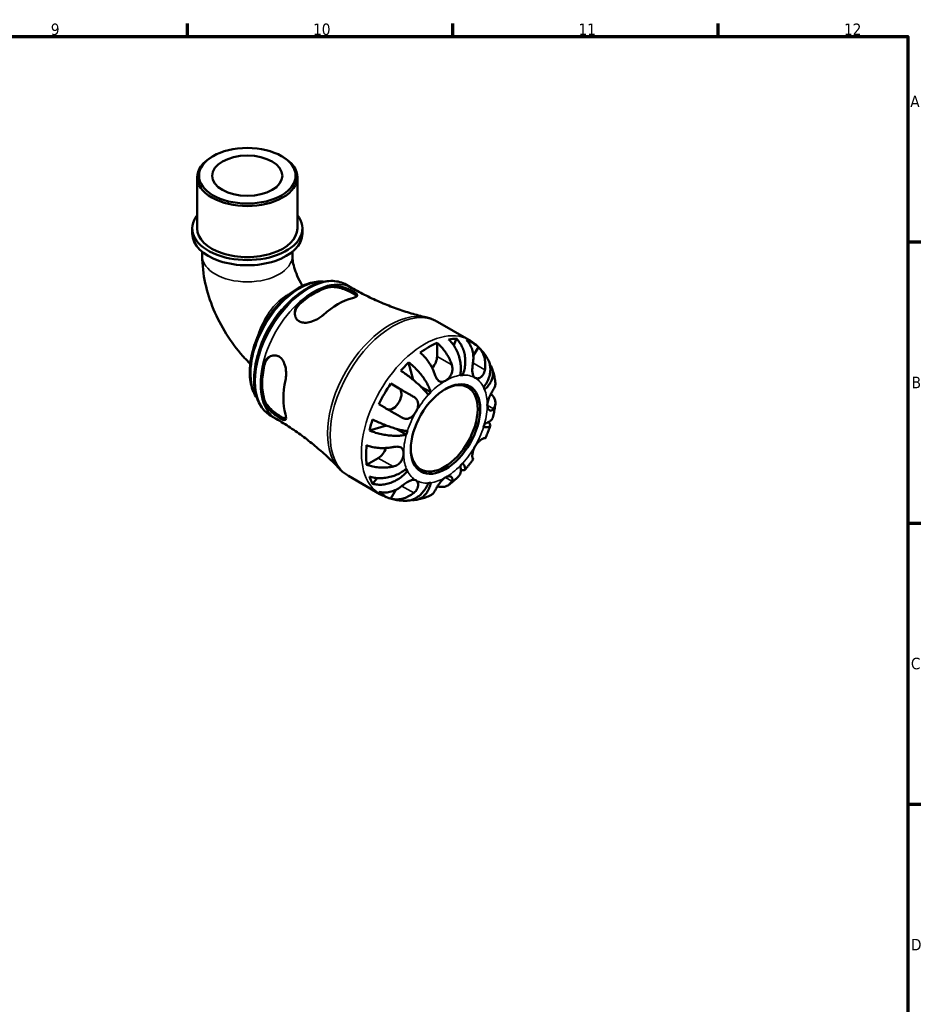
# Model space of a CAD drawing. Header units: millimetres. Extents: x 0 to 902, y -198 to 594.
# Tile 5 of 5: x 586 to 825, y 318 to 578. Entities that reach past the tile are written whole.
import ezdxf

# ---------------------------------------------------------------- set-up
doc = ezdxf.new("R2010")
doc.units = ezdxf.units.MM
for name, color, linetype, lineweight in [('Border (ANSI)', 7, 'Continuous', 70), ('Visible (ANSI)', 7, 'Continuous', 50), ('Visible Narrow (ANSI)', 7, 'Continuous', 35)]:
    doc.layers.add(name, color=color, linetype=linetype, lineweight=lineweight)
doc.styles.add('Note Text (ANSI)', font='tahoma.ttf')

# ---------------------------------------------------------------- blocks, each defined once
blk = doc.blocks.new('Borders Default Border')
at = {"layer": 'Border (ANSI)'}
for p, q in [((630.75, 574), (630.75, 577.45)), ((700.83, 574), (700.83, 577.45)), ((770.92, 574), (770.92, 577.45)), ((821, 519.75), (824.45, 519.75)), ((821, 445.5), (824.45, 445.5)), ((821, 371.25), (824.45, 371.25))]:
    blk.add_line(p, q, dxfattribs=at)
at = {"layer": 'Border (ANSI)', "flags": 128}
blk.add_lwpolyline([(20, 20), (20, 574), (821, 574), (821, 20), (20, 20)], dxfattribs=at)
at = {"layer": 'Border (ANSI)', "color": 230, "true_color": 0xff0080, "attachment_point": 7, "style": 'Note Text (ANSI)'}
for s, insert, char_height in [('9', (594.7, 574.34), 3.05), ('10', (663.96, 574.34), 3.048), ('11', (734.04, 574.4), 3.048), ('12', (804.13, 574.4), 3.048), ('A', (821.63, 555.35), 3.05), ('B', (821.99, 481.1), 3.05), ('C', (821.8, 406.8), 3.05), ('D', (821.81, 332.6), 3.05)]:
    blk.add_mtext(s, dxfattribs=dict(at, insert=insert, char_height=char_height))

msp = doc.modelspace()

# ---------------------------------------------------------------- linework, layer by layer
at = {"layer": 'Visible (ANSI)'}
for p, q in [((637.524, 542.406), (637.19, 542.213)), ((655.625, 542.406), (655.959, 542.213)), ((633.354, 523.336), (633.354, 536.85)), ((659.795, 523.336), (659.795, 536.85)), ((632.032, 521.946), (632.032, 523.336)), ((661.117, 521.946), (661.117, 523.336)), ((634.676, 517.131), (634.676, 516.054)), ((658.473, 517.131), (658.473, 516.054)), ((672.744, 508.425), (674.116, 507.635)), ((696.772, 498.656), (705.059, 493.884)), ((701.778, 494.196), (701.087, 492.441)), ((696.673, 493.068), (696.673, 489.51)), ((707.584, 491.993), (706.246, 489.675)), ((689.175, 487.926), (690.348, 483.356)), ((703.453, 484.573), (702.869, 484.91)), ((684.457, 482.316), (686.633, 481.054)), ((695.001, 480.019), (692.403, 481.515)), ((652.808, 473.805), (654.179, 473.015)), ((683.374, 471.23), (678.805, 469.965)), ((688.563, 468.868), (685.912, 470.394)), ((681.169, 462.657), (678.092, 460.885)), ((673.318, 457.926), (681.604, 453.154)), ((688.833, 459.252), (688.248, 459.589)), ((680.841, 457.37), (679.659, 455.885)), ((685.807, 454.274), (684.457, 451.935))]:
    msp.add_line(p, q, dxfattribs=at)
for centre, major_axis, ratio in [((646.574, 537.235), (-12.751, 0), 0.5758617), ((646.574, 537.235), (-9.254, 0), 0.5758617), ((698.9, 470.312), (-6.472, -11.24), 0.5780931)]:
    msp.add_ellipse(centre, major_axis=major_axis, ratio=ratio, dxfattribs=at)
for centre, major_axis, ratio, start_param, end_param in [((646.574, 536.85), (-13.22, 0), 0.5758617, 5.5016397, 10.2063236), ((646.574, 523.336), (-14.543, 0), 0.5758617, 5.8534856, 9.8544776), ((646.574, 523.336), (-13.22, 0), 0.5758617, 0, 3.1415927), ((646.574, 521.946), (-14.543, 0), 0.5758617, 0, 3.1415927), ((664.277, 490.251), (9.968, 17.31), 0.5780931, 0.5045187, 1.0624102), ((664.277, 490.251), (9.719, 16.877), 0.5780931, 0.4971555, 1.0697734), ((670.464, 486.688), (-10.133, -17.596), 0.5780931, 3.6507653, 4.1993489), ((694.445, 472.878), (11.648, 20.227), 0.5780931, 0.3231064, 0.4584244), ((694.445, 472.878), (11.648, 20.227), 0.5780931, 0.6480951, 0.9188338), ((694.445, 472.878), (11.648, 20.227), 0.5780931, 6.1458823, 6.4166209), ((694.445, 488.227), (-1.572, -2.73), 0.5780931, 1.224104, 2.3542608), ((664.277, 490.251), (9.968, 17.31), 0.5780931, 2.0753151, 2.6332065), ((664.277, 490.251), (9.719, 16.877), 0.5780931, 2.0679518, 2.6405697), ((694.445, 472.878), (11.648, 20.227), 0.5780931, 1.1085045, 1.2438226), ((698.9, 470.312), (7.797, 13.54), 0.5780931, 0.3587599, 0.4227708), ((670.464, 486.688), (-10.133, -17.596), 0.5780931, 5.2215616, 5.7701453), ((694.445, 472.878), (11.648, 20.227), 0.5780931, 1.4334933, 1.704232), ((698.568, 470.504), (6.238, 10.832), 0.5780931, 2.3728165, 7.0519615), ((698.9, 470.312), (7.797, 13.54), 0.5780931, 5.8565471, 5.920558), ((685.058, 478.326), (1.572, 2.73), 0.5780931, 3.2057849, 6.2812516), ((698.9, 470.312), (-7.797, -13.54), 0.5780931, 4.2857507, 4.3497617), ((694.445, 472.878), (11.648, 20.227), 0.5780931, 1.8939027, 2.0292207), ((698.9, 470.312), (7.797, 13.54), 0.5780931, 5.0711489, 5.1351598), ((698.9, 470.312), (-7.797, -13.54), 0.5780931, 5.0711489, 5.1351598), ((694.445, 472.878), (11.648, 20.227), 0.5780931, 2.2188914, 2.4896301), ((681.169, 465.233), (-1.572, -2.73), 0.5780931, 0.7834645, 1.9208989), ((698.9, 470.312), (7.797, 13.54), 0.5780931, 4.2857507, 4.3497617), ((694.445, 472.878), (-11.648, -20.227), 0.5780931, 5.8208935, 5.9562115), ((698.9, 470.312), (-7.797, -13.54), 0.5780931, 5.8565471, 5.920558), ((698.9, 470.312), (-7.797, -13.54), 0.5780931, 0.3587599, 0.4227708), ((694.445, 472.878), (-11.648, -20.227), 0.5780931, 6.1458823, 6.4166209)]:
    msp.add_ellipse(centre, major_axis=major_axis, ratio=ratio, start_param=start_param, end_param=end_param, dxfattribs=at)
for points, knots in [([(634.676, 516.054), (634.676, 513.62), (634.968, 511.219), (636, 506.503), (636.743, 504.187), (638.611, 499.695), (639.737, 497.518), (642.322, 493.381), (643.782, 491.419), (646.019, 488.902), (646.669, 488.22), (647.343, 487.562)], [3.1415927, 3.1415927, 3.1415927, 3.1415927, 3.4234729, 3.4234729, 3.7053531, 3.7053531, 3.9872333, 3.9872333, 4.2691136, 4.2691136, 4.3788743, 4.3788743, 4.3788743, 4.3788743]), ([(658.473, 516.054), (658.473, 515.732), (658.499, 515.311), (658.648, 514.292), (658.776, 513.682), (659.166, 512.32), (659.438, 511.561), (660.123, 509.982), (660.545, 509.162), (661.065, 508.296), (661.115, 508.214), (661.165, 508.133)], [3.14159265, 3.14159265, 3.14159265, 3.14159265, 3.32311564, 3.32311564, 3.51913071, 3.51913071, 3.73171022, 3.73171022, 3.95649608, 3.95649608, 3.9800846, 3.9800846, 3.9800846, 3.9800846]), ([(666.795, 509.241), (666.616, 509.261), (666.435, 509.274), (665.623, 509.308), (664.976, 509.263), (663.638, 509.033), (662.946, 508.844), (661.542, 508.326), (660.83, 507.993), (659.41, 507.197), (658.702, 506.731), (657.309, 505.683), (656.625, 505.099), (655.298, 503.831), (654.655, 503.147), (653.426, 501.695), (652.839, 500.928), (651.735, 499.33), (651.218, 498.5), (650.265, 496.796), (649.829, 495.922), (649.05, 494.153), (648.707, 493.257), (648.121, 491.464), (647.878, 490.567), (647.502, 488.793), (647.368, 487.917), (647.215, 486.204), (647.195, 485.369), (647.274, 483.762), (647.372, 482.99), (647.687, 481.535), (647.903, 480.851), (648.435, 479.624), (648.744, 479.074), (649.104, 478.577)], [7.319717, 7.319717, 7.319717, 7.319717, 7.3643385, 7.3643385, 7.5183459, 7.5183459, 7.6780418, 7.6780418, 7.8410797, 7.8410797, 8.0053061, 8.0053061, 8.1695732, 8.1695732, 8.3335169, 8.3335169, 8.4971003, 8.4971003, 8.6604555, 8.6604555, 8.823727, 8.823727, 8.9871123, 8.9871123, 9.1507544, 9.1507544, 9.3147673, 9.3147673, 9.47911, 9.47911, 9.6432813, 9.6432813, 9.805904, 9.805904, 9.9578488, 9.9578488, 9.9578488, 9.9578488]), ([(672.744, 508.425), (671.674, 509.041), (670.449, 509.379), (667.785, 509.489), (666.34, 509.234), (663.342, 508.142), (661.785, 507.275), (658.758, 505.023), (657.289, 503.634), (654.592, 500.488), (653.364, 498.732), (651.264, 495.028), (650.391, 493.08), (649.088, 489.178), (648.658, 487.224), (648.293, 483.493), (648.36, 481.718), (649.012, 478.536), (649.593, 477.124), (651.078, 475.075), (651.883, 474.338), (652.808, 473.805)], [5.4997209, 5.4997209, 5.4997209, 5.4997209, 5.7929356, 5.7929356, 6.1019464, 6.1019464, 6.4276795, 6.4276795, 6.7555425, 6.7555425, 7.0820997, 7.0820997, 7.4080963, 7.4080963, 7.7347334, 7.7347334, 8.0626536, 8.0626536, 8.3877728, 8.3877728, 8.6413135, 8.6413135, 8.6413135, 8.6413135]), ([(668.166, 508.19), (668.245, 508.209), (668.326, 508.226), (668.755, 508.297), (669.139, 508.309), (670.079, 508.244), (670.649, 508.14), (671.774, 507.842), (672.327, 507.655), (673.284, 507.278), (673.688, 507.098), (674.404, 506.746), (674.705, 506.58), (675.236, 506.239), (675.433, 506.073), (675.667, 505.743), (675.665, 505.586), (675.42, 505.301), (675.188, 505.173), (674.704, 505.003), (674.538, 504.954), (674.353, 504.907)], [-1.5271124, -1.5271124, -1.5271124, -1.5271124, -1.4922538, -1.4922538, -1.3502743, -1.3502743, -1.1674106, -1.1674106, -0.9943669, -0.9943669, -0.8527094, -0.8527094, -0.714832, -0.714832, -0.5515178, -0.5515178, -0.3564793, -0.3564793, -0.1702041, -0.1702041, -0.0884415, -0.0884415, -0.0884415, -0.0884415]), ([(668.166, 507.764), (668.568, 507.859), (669.073, 507.885), (670.172, 507.785), (670.766, 507.66), (671.849, 507.345), (672.415, 507.139), (673.471, 506.685), (673.962, 506.439), (674.753, 505.983), (675.09, 505.751), (675.373, 505.485), (675.427, 505.428), (675.471, 505.372)], [0.66608457, 0.66608457, 0.66608457, 0.66608457, 0.84400865, 0.84400865, 1.02193273, 1.02193273, 1.18789195, 1.18789195, 1.35385118, 1.35385118, 1.52339184, 1.52339184, 1.57178612, 1.57178612, 1.57178612, 1.57178612]), ([(674.116, 507.635), (675.387, 506.903), (676.681, 506.208), (679.295, 504.904), (680.615, 504.294), (683.265, 503.162), (684.594, 502.641), (687.244, 501.689), (688.564, 501.258), (691.178, 500.487), (692.472, 500.146), (693.745, 499.848)], [5.49972085, 5.49972085, 5.49972085, 5.49972085, 5.53418019, 5.53418019, 5.56863953, 5.56863953, 5.60309887, 5.60309887, 5.63755821, 5.63755821, 5.67201755, 5.67201755, 5.67201755, 5.67201755]), ([(666.575, 500.428), (666.479, 500.341), (666.378, 500.256), (665.922, 499.888), (665.53, 499.623), (664.564, 499.075), (663.974, 498.816), (662.813, 498.473), (662.243, 498.382), (661.276, 498.415), (660.875, 498.499), (660.186, 498.811), (659.904, 499.025), (659.429, 499.596), (659.259, 499.958), (659.074, 500.802), (659.086, 501.287), (659.325, 502.268), (659.565, 502.76), (660.053, 503.38), (660.212, 503.551), (660.388, 503.711)], [-1.5353652, -1.5353652, -1.5353652, -1.5353652, -1.4928434, -1.4928434, -1.3491911, -1.3491911, -1.158656, -1.158656, -0.9764077, -0.9764077, -0.830815, -0.830815, -0.6943969, -0.6943969, -0.540069, -0.540069, -0.362526, -0.362526, -0.1742595, -0.1742595, -0.0964814, -0.0964814, -0.0964814, -0.0964814]), ([(659.115, 500.752), (659.144, 501.15), (659.246, 501.566), (659.646, 502.456), (659.985, 502.916), (660.388, 503.285)], [0.36738474, 0.36738474, 0.36738474, 0.36738474, 0.50984253, 0.50984253, 0.68776661, 0.68776661, 0.68776661, 0.68776661]), ([(696.772, 498.656), (696.583, 498.765), (696.391, 498.868), (696.001, 499.063), (695.803, 499.154), (695.402, 499.325), (695.199, 499.405), (694.789, 499.552), (694.583, 499.62), (694.166, 499.743), (693.956, 499.798), (693.745, 499.848)], [5.49972085, 5.49972085, 5.49972085, 5.49972085, 5.53418019, 5.53418019, 5.56863953, 5.56863953, 5.60309887, 5.60309887, 5.63755821, 5.63755821, 5.67201755, 5.67201755, 5.67201755, 5.67201755]), ([(701.778, 494.196), (702.098, 493.896), (702.391, 493.553), (702.885, 492.858), (703.13, 492.44), (703.541, 491.544), (703.708, 491.066), (703.947, 490.159), (704.041, 489.646), (704.141, 488.6), (704.146, 488.068), (704.086, 487.094), (704.015, 486.563), (703.786, 485.525), (703.628, 485.019), (703.453, 484.573)], [0.1494024, 0.1494024, 0.1494024, 0.1494024, 0.2912498, 0.2912498, 0.4370651, 0.4370651, 0.5828803, 0.5828803, 0.7290354, 0.7290354, 0.8751905, 0.8751905, 1.0219149, 1.0219149, 1.1686392, 1.1686392, 1.1686392, 1.1686392]), ([(696.673, 493.068), (697.028, 492.779), (697.374, 492.453), (697.999, 491.793), (698.332, 491.397), (698.955, 490.555), (699.244, 490.109), (699.73, 489.262), (699.973, 488.784), (700.332, 487.95), (700.466, 487.598), (700.578, 487.261)], [0.14941001, 0.14941001, 0.14941001, 0.14941001, 0.29044502, 0.29044502, 0.43634177, 0.43634177, 0.58223851, 0.58223851, 0.72934673, 0.72934673, 0.83526259, 0.83526259, 0.83526259, 0.83526259]), ([(702.799, 484.51), (702.886, 484.947), (702.947, 485.444), (702.985, 486.463), (702.963, 486.986), (702.859, 487.943), (702.768, 488.467), (702.508, 489.497), (702.339, 490.003), (701.974, 490.898), (701.746, 491.37), (701.227, 492.256), (700.937, 492.669), (700.376, 493.358), (700.055, 493.698), (699.716, 493.996)], [3.5133937, 3.5133937, 3.5133937, 3.5133937, 3.6601181, 3.6601181, 3.8068425, 3.8068425, 3.9529976, 3.9529976, 4.0991526, 4.0991526, 4.2449679, 4.2449679, 4.3907831, 4.3907831, 4.5326305, 4.5326305, 4.5326305, 4.5326305]), ([(706.163, 487.803), (706.218, 488.156), (706.253, 488.524), (706.276, 489.395), (706.241, 489.893), (706.1, 490.773), (705.983, 491.237), (705.656, 492.107), (705.447, 492.515), (705.006, 493.193), (704.737, 493.527), (704.434, 493.821)], [3.89239507, 3.89239507, 3.89239507, 3.89239507, 3.99831093, 3.99831093, 4.14541915, 4.14541915, 4.2913159, 4.2913159, 4.43721264, 4.43721264, 4.57824766, 4.57824766, 4.57824766, 4.57824766]), ([(710.091, 488.76), (709.862, 489.164), (709.612, 489.562), (709.067, 490.337), (708.772, 490.715), (708.139, 491.444), (707.8, 491.795), (707.081, 492.461), (706.701, 492.776), (705.905, 493.364), (705.489, 493.636), (705.059, 493.884)], [5.17100793, 5.17100793, 5.17100793, 5.17100793, 5.23675052, 5.23675052, 5.3024931, 5.3024931, 5.36823568, 5.36823568, 5.43397827, 5.43397827, 5.49972085, 5.49972085, 5.49972085, 5.49972085]), ([(707.584, 491.993), (707.887, 491.699), (708.156, 491.365), (708.597, 490.687), (708.806, 490.279), (709.133, 489.409), (709.25, 488.945), (709.391, 488.065), (709.426, 487.567), (709.403, 486.696), (709.368, 486.327), (709.313, 485.975)], [0.14941001, 0.14941001, 0.14941001, 0.14941001, 0.29044502, 0.29044502, 0.43634177, 0.43634177, 0.58223851, 0.58223851, 0.72934673, 0.72934673, 0.83526259, 0.83526259, 0.83526259, 0.83526259]), ([(650.698, 486.928), (650.721, 487.032), (650.747, 487.135), (650.899, 487.647), (651.08, 488.026), (651.606, 488.791), (651.98, 489.145), (652.801, 489.63), (653.239, 489.77), (654.044, 489.804), (654.402, 489.738), (655.066, 489.437), (655.361, 489.212), (655.923, 488.576), (656.166, 488.149), (656.57, 487.105), (656.707, 486.472), (656.833, 485.209), (656.829, 484.581), (656.735, 483.723), (656.695, 483.468), (656.643, 483.225)], [-1.5271124, -1.5271124, -1.5271124, -1.5271124, -1.4922538, -1.4922538, -1.3502743, -1.3502743, -1.1674106, -1.1674106, -0.9943669, -0.9943669, -0.8527094, -0.8527094, -0.714832, -0.714832, -0.5515178, -0.5515178, -0.3564793, -0.3564793, -0.1702041, -0.1702041, -0.0884415, -0.0884415, -0.0884415, -0.0884415]), ([(651.066, 487.14), (651.185, 487.673), (651.414, 488.198), (651.987, 488.993), (652.3, 489.292), (652.633, 489.517)], [0.66608457, 0.66608457, 0.66608457, 0.66608457, 0.84400865, 0.84400865, 0.98743507, 0.98743507, 0.98743507, 0.98743507]), ([(696.123, 484.696), (696.011, 485.033), (695.878, 485.385), (695.518, 486.218), (695.276, 486.697), (694.789, 487.543), (694.5, 487.99), (693.878, 488.832), (693.544, 489.227), (692.92, 489.887), (692.573, 490.214), (692.218, 490.503)], [3.89239507, 3.89239507, 3.89239507, 3.89239507, 3.99831093, 3.99831093, 4.14541915, 4.14541915, 4.2913159, 4.2913159, 4.43721264, 4.43721264, 4.57824766, 4.57824766, 4.57824766, 4.57824766]), ([(689.175, 487.926), (689.55, 487.649), (689.927, 487.341), (690.618, 486.727), (690.995, 486.364), (691.723, 485.598), (692.072, 485.196), (692.681, 484.441), (692.995, 484.019), (693.568, 483.169), (693.827, 482.742), (694.251, 481.968), (694.454, 481.55), (694.786, 480.744), (694.914, 480.356), (695.001, 480.019)], [0.1494024, 0.1494024, 0.1494024, 0.1494024, 0.2912498, 0.2912498, 0.4370651, 0.4370651, 0.5828803, 0.5828803, 0.7290354, 0.7290354, 0.8751905, 0.8751905, 1.0219149, 1.0219149, 1.1686392, 1.1686392, 1.1686392, 1.1686392]), ([(700.578, 487.261), (700.582, 487.249), (700.586, 487.236), (700.644, 487.052), (700.686, 486.876), (700.735, 486.54), (700.747, 486.381), (700.748, 486.03), (700.731, 485.837), (700.641, 485.321), (700.536, 485.006), (700.221, 484.363), (700.001, 484.05), (699.487, 483.491), (699.195, 483.256), (698.9, 483.087)], [-0.51072287, -0.51072287, -0.51072287, -0.51072287, -0.50653573, -0.50653573, -0.4498196, -0.4498196, -0.40070764, -0.40070764, -0.34173664, -0.34173664, -0.24159774, -0.24159774, -0.12498377, -0.12498377, 0, 0, 0, 0]), ([(706.713, 483.844), (706.603, 483.908), (706.504, 483.992), (706.328, 484.203), (706.252, 484.334), (706.103, 484.699), (706.047, 484.953), (705.987, 485.507), (705.981, 485.799), (705.998, 486.322), (706.013, 486.542), (706.053, 486.98), (706.077, 487.196), (706.124, 487.542), (706.143, 487.673), (706.163, 487.803)], [0, 0, 0, 0, 0.06608139, 0.06608139, 0.13667451, 0.13667451, 0.23873403, 0.23873403, 0.33457773, 0.33457773, 0.40157847, 0.40157847, 0.46685307, 0.46685307, 0.50745344, 0.50745344, 0.50745344, 0.50745344]), ([(708.967, 481.373), (709.265, 481.748), (709.557, 482.176), (710.047, 483.062), (710.247, 483.519), (710.533, 484.362), (710.646, 484.825), (710.768, 485.742), (710.776, 486.196), (710.71, 487.003), (710.629, 487.431), (710.39, 488.165), (710.249, 488.479), (710.091, 488.76)], [3.51339372, 3.51339372, 3.51339372, 3.51339372, 3.6601181, 3.6601181, 3.80684248, 3.80684248, 3.95299756, 3.95299756, 4.09915263, 4.09915263, 4.24496788, 4.24496788, 4.36338827, 4.36338827, 4.36338827, 4.36338827]), ([(710.622, 487.384), (710.686, 487.299), (710.745, 487.214), (710.989, 486.836), (711.153, 486.495), (711.373, 485.784), (711.428, 485.412), (711.442, 484.72), (711.403, 484.335), (711.215, 483.565), (711.066, 483.181), (710.712, 482.489), (710.474, 482.117), (709.904, 481.406), (709.573, 481.067), (709.238, 480.774)], [0.24957429, 0.24957429, 0.24957429, 0.24957429, 0.29124982, 0.29124982, 0.43706507, 0.43706507, 0.58288032, 0.58288032, 0.7290354, 0.7290354, 0.87519047, 0.87519047, 1.02191485, 1.02191485, 1.16863923, 1.16863923, 1.16863923, 1.16863923]), ([(694.348, 479.33), (694.172, 479.574), (693.946, 479.859), (693.424, 480.464), (693.128, 480.784), (692.54, 481.385), (692.195, 481.721), (691.461, 482.401), (691.072, 482.745), (690.339, 483.368), (689.927, 483.704), (689.093, 484.357), (688.67, 484.672), (687.912, 485.216), (687.507, 485.494), (687.113, 485.751)], [3.5133937, 3.5133937, 3.5133937, 3.5133937, 3.6601181, 3.6601181, 3.8068425, 3.8068425, 3.9529976, 3.9529976, 4.0991526, 4.0991526, 4.2449679, 4.2449679, 4.3907831, 4.3907831, 4.5326305, 4.5326305, 4.5326305, 4.5326305]), ([(698.9, 483.087), (698.723, 482.985), (698.547, 482.907), (698.184, 482.802), (698, 482.779), (697.562, 482.812), (697.322, 482.908), (696.951, 483.198), (696.813, 483.348), (696.602, 483.644), (696.525, 483.771), (696.386, 484.034), (696.324, 484.168), (696.215, 484.434), (696.167, 484.563), (696.123, 484.696)], [0, 0, 0, 0, 0.07514839, 0.07514839, 0.15775683, 0.15775683, 0.27887104, 0.27887104, 0.36056434, 0.36056434, 0.41315921, 0.41315921, 0.46174689, 0.46174689, 0.50485698, 0.50485698, 0.50485698, 0.50485698]), ([(709.313, 485.975), (709.293, 485.846), (709.267, 485.719), (709.182, 485.394), (709.115, 485.203), (708.946, 484.84), (708.845, 484.67), (708.574, 484.307), (708.394, 484.134), (707.952, 483.832), (707.689, 483.733), (707.169, 483.675), (706.921, 483.723), (706.713, 483.844)], [-0.50766593, -0.50766593, -0.50766593, -0.50766593, -0.46718991, -0.46718991, -0.40200215, -0.40200215, -0.33506637, -0.33506637, -0.24300458, -0.24300458, -0.12488859, -0.12488859, 0, 0, 0, 0]), ([(712.064, 482.744), (712.032, 482.982), (711.995, 483.22), (711.911, 483.696), (711.864, 483.934), (711.762, 484.409), (711.705, 484.646), (711.582, 485.119), (711.516, 485.355), (711.372, 485.826), (711.294, 486.061), (711.211, 486.296)], [4.85845831, 4.85845831, 4.85845831, 4.85845831, 4.89492409, 4.89492409, 4.93138986, 4.93138986, 4.96785564, 4.96785564, 5.00432142, 5.00432142, 5.04078719, 5.04078719, 5.04078719, 5.04078719]), ([(684.457, 482.316), (684.863, 482.082), (685.288, 481.837), (686.096, 481.371), (686.554, 481.107), (687.472, 480.577), (687.932, 480.311), (688.765, 479.83), (689.215, 479.57), (689.958, 479.14), (690.26, 478.966), (690.538, 478.805)], [0.14941001, 0.14941001, 0.14941001, 0.14941001, 0.29044502, 0.29044502, 0.43634177, 0.43634177, 0.58223851, 0.58223851, 0.72934673, 0.72934673, 0.83526259, 0.83526259, 0.83526259, 0.83526259]), ([(711.626, 480.849), (711.75, 481.049), (711.855, 481.264), (712.037, 481.783), (712.087, 482.091), (712.09, 482.493), (712.081, 482.618), (712.064, 482.744)], [3.89239507, 3.89239507, 3.89239507, 3.89239507, 3.99831093, 3.99831093, 4.14541915, 4.14541915, 4.20781981, 4.20781981, 4.20781981, 4.20781981]), ([(690.538, 478.805), (690.64, 478.746), (690.737, 478.682), (690.975, 478.499), (691.107, 478.374), (691.338, 478.091), (691.435, 477.936), (691.614, 477.537), (691.674, 477.288), (691.716, 476.685), (691.67, 476.329), (691.462, 475.587), (691.296, 475.207), (691.088, 474.846)], [-0.50766593, -0.50766593, -0.50766593, -0.50766593, -0.46718991, -0.46718991, -0.40200215, -0.40200215, -0.33506637, -0.33506637, -0.24300458, -0.24300458, -0.12488859, -0.12488859, 0, 0, 0, 0]), ([(709.949, 476.675), (709.949, 476.854), (709.965, 477.042), (710.031, 477.444), (710.082, 477.657), (710.263, 478.251), (710.42, 478.631), (710.721, 479.264), (710.853, 479.516), (711.079, 479.927), (711.172, 480.091), (711.351, 480.397), (711.436, 480.539), (711.554, 480.732), (711.591, 480.792), (711.626, 480.849)], [-2.17667965, -2.17667965, -2.17667965, -2.17667965, -2.11086653, -2.11086653, -2.04055216, -2.04055216, -1.91738302, -1.91738302, -1.82942275, -1.82942275, -1.76558177, -1.76558177, -1.70117883, -1.70117883, -1.66961913, -1.66961913, -1.66961913, -1.66961913]), ([(710.911, 479.619), (711.144, 479.403), (711.342, 479.177), (711.682, 478.701), (711.84, 478.408), (712.044, 477.809), (712.09, 477.503), (712.087, 476.94), (712.037, 476.632), (711.855, 476.113), (711.75, 475.899), (711.626, 475.699)], [0.16844772, 0.16844772, 0.16844772, 0.16844772, 0.29044502, 0.29044502, 0.43634177, 0.43634177, 0.58223851, 0.58223851, 0.72934673, 0.72934673, 0.83526259, 0.83526259, 0.83526259, 0.83526259]), ([(656.643, 474.232), (656.67, 474.137), (656.694, 474.045), (656.785, 473.659), (656.818, 473.41), (656.809, 472.954), (656.739, 472.789), (656.455, 472.654), (656.249, 472.676), (655.736, 472.874), (655.462, 473.017), (654.847, 473.391), (654.52, 473.612), (653.787, 474.151), (653.388, 474.47), (652.563, 475.204), (652.149, 475.62), (651.418, 476.496), (651.111, 476.955), (650.817, 477.581), (650.748, 477.761), (650.698, 477.935)], [-1.5353652, -1.5353652, -1.5353652, -1.5353652, -1.4928434, -1.4928434, -1.3491911, -1.3491911, -1.158656, -1.158656, -0.9764077, -0.9764077, -0.830815, -0.830815, -0.6943969, -0.6943969, -0.540069, -0.540069, -0.362526, -0.362526, -0.1742595, -0.1742595, -0.0964814, -0.0964814, -0.0964814, -0.0964814]), ([(656.794, 473.018), (656.718, 473.029), (656.635, 473.048), (656.257, 473.162), (655.892, 473.336), (655.501, 473.561), (655.11, 473.786), (654.651, 474.087), (653.73, 474.774), (653.268, 475.161), (652.454, 475.943), (652.049, 476.395), (651.414, 477.298), (651.185, 477.75), (651.066, 478.147)], [-0.21828329, -0.21828329, -0.21828329, -0.21828329, -0.16595923, -0.16595923, 0, 0, 0, 0.16595923, 0.16595923, 0.33191845, 0.33191845, 0.50984253, 0.50984253, 0.68776661, 0.68776661, 0.68776661, 0.68776661]), ([(687.388, 473.349), (687.11, 473.51), (686.808, 473.685), (686.065, 474.114), (685.615, 474.374), (684.782, 474.855), (684.322, 475.121), (683.404, 475.651), (682.946, 475.915), (682.138, 476.381), (681.713, 476.626), (681.307, 476.86)], [3.89239507, 3.89239507, 3.89239507, 3.89239507, 3.99831093, 3.99831093, 4.14541915, 4.14541915, 4.2913159, 4.2913159, 4.43721264, 4.43721264, 4.57824766, 4.57824766, 4.57824766, 4.57824766]), ([(711.626, 475.699), (711.578, 475.62), (711.526, 475.549), (711.392, 475.395), (711.307, 475.322), (711.124, 475.213), (711.027, 475.18), (710.791, 475.158), (710.653, 475.193), (710.361, 475.378), (710.219, 475.553), (710.008, 476.031), (709.949, 476.334), (709.949, 476.675)], [-0.50816407, -0.50816407, -0.50816407, -0.50816407, -0.46460526, -0.46460526, -0.40154747, -0.40154747, -0.3356183, -0.3356183, -0.24286964, -0.24286964, -0.12490659, -0.12490659, 0, 0, 0, 0]), ([(711.394, 473.369), (711.454, 473.604), (711.511, 473.839), (711.62, 474.309), (711.671, 474.545), (711.767, 475.017), (711.813, 475.254), (711.897, 475.727), (711.936, 475.964), (712.007, 476.439), (712.04, 476.676), (712.069, 476.914)], [4.37732331, 4.37732331, 4.37732331, 4.37732331, 4.41396062, 4.41396062, 4.45059793, 4.45059793, 4.48723525, 4.48723525, 4.52387256, 4.52387256, 4.56050988, 4.56050988, 4.56050988, 4.56050988]), ([(691.088, 474.846), (690.978, 474.655), (690.856, 474.472), (690.585, 474.114), (690.435, 473.942), (690.045, 473.566), (689.797, 473.383), (689.288, 473.126), (689.032, 473.049), (688.588, 473.004), (688.405, 473.01), (688.046, 473.07), (687.871, 473.122), (687.594, 473.238), (687.49, 473.29), (687.388, 473.349)], [0, 0, 0, 0, 0.06608139, 0.06608139, 0.13667451, 0.13667451, 0.23873403, 0.23873403, 0.33457773, 0.33457773, 0.40157847, 0.40157847, 0.46685307, 0.46685307, 0.50745344, 0.50745344, 0.50745344, 0.50745344]), ([(670.768, 459.946), (669.871, 460.898), (668.926, 461.846), (666.947, 463.72), (665.912, 464.645), (663.759, 466.459), (662.64, 467.347), (660.332, 469.071), (659.141, 469.906), (656.701, 471.512), (655.451, 472.283), (654.179, 473.015)], [2.1858315, 2.1858315, 2.1858315, 2.1858315, 2.22029084, 2.22029084, 2.25475018, 2.25475018, 2.28920952, 2.28920952, 2.32366886, 2.32366886, 2.3581282, 2.3581282, 2.3581282, 2.3581282]), ([(679.659, 472.841), (680.079, 472.628), (680.523, 472.417), (681.373, 472.033), (681.858, 471.825), (682.84, 471.429), (683.337, 471.24), (684.243, 470.916), (684.735, 470.751), (685.69, 470.454), (686.154, 470.323), (686.967, 470.113), (687.392, 470.015), (688.176, 469.864), (688.535, 469.81), (688.833, 469.779)], [0.1494024, 0.1494024, 0.1494024, 0.1494024, 0.2912498, 0.2912498, 0.4370651, 0.4370651, 0.5828803, 0.5828803, 0.7290354, 0.7290354, 0.8751905, 0.8751905, 1.0219149, 1.0219149, 1.1686392, 1.1686392, 1.1686392, 1.1686392]), ([(710.231, 472.133), (710.332, 472.037), (710.423, 471.942), (710.629, 471.691), (710.71, 471.546), (710.776, 471.31), (710.768, 471.197), (710.646, 471.014), (710.533, 470.944), (710.247, 470.849), (710.047, 470.817), (709.557, 470.8), (709.265, 470.815), (708.967, 470.846)], [0.35494748, 0.35494748, 0.35494748, 0.35494748, 0.43706507, 0.43706507, 0.58288032, 0.58288032, 0.7290354, 0.7290354, 0.87519047, 0.87519047, 1.02191485, 1.02191485, 1.16863923, 1.16863923, 1.16863923, 1.16863923]), ([(709.238, 471.757), (709.573, 471.85), (709.904, 471.971), (710.474, 472.253), (710.712, 472.415), (711.066, 472.738), (711.215, 472.929), (711.345, 473.21), (711.373, 473.29), (711.393, 473.37)], [3.51339372, 3.51339372, 3.51339372, 3.51339372, 3.6601181, 3.6601181, 3.80684248, 3.80684248, 3.95299756, 3.95299756, 4.0086354, 4.0086354, 4.0086354, 4.0086354]), ([(709.416, 467.847), (709.516, 468.066), (709.615, 468.285), (709.807, 468.725), (709.901, 468.946), (710.083, 469.389), (710.172, 469.612), (710.344, 470.058), (710.428, 470.282), (710.59, 470.732), (710.669, 470.957), (710.745, 471.183)], [4.0834625, 4.0834625, 4.0834625, 4.0834625, 4.11929666, 4.11929666, 4.15513082, 4.15513082, 4.19096499, 4.19096499, 4.22679915, 4.22679915, 4.26263331, 4.26263331, 4.26263331, 4.26263331]), ([(688.563, 468.868), (688.228, 468.775), (687.828, 468.693), (686.965, 468.579), (686.502, 468.547), (685.621, 468.528), (685.121, 468.539), (684.1, 468.612), (683.577, 468.673), (682.619, 468.823), (682.096, 468.924), (681.069, 469.171), (680.566, 469.316), (679.688, 469.608), (679.233, 469.779), (678.805, 469.965)], [3.5133937, 3.5133937, 3.5133937, 3.5133937, 3.6601181, 3.6601181, 3.8068425, 3.8068425, 3.9529976, 3.9529976, 4.0991526, 4.0991526, 4.2449679, 4.2449679, 4.3907831, 4.3907831, 4.5326305, 4.5326305, 4.5326305, 4.5326305]), ([(678.092, 466.036), (678.52, 465.873), (678.976, 465.737), (679.861, 465.527), (680.37, 465.436), (681.411, 465.319), (681.942, 465.292), (682.919, 465.294), (683.454, 465.323), (684.355, 465.428), (684.727, 465.488), (685.074, 465.559)], [0.14941001, 0.14941001, 0.14941001, 0.14941001, 0.29044502, 0.29044502, 0.43634177, 0.43634177, 0.58223851, 0.58223851, 0.72934673, 0.72934673, 0.83526259, 0.83526259, 0.83526259, 0.83526259]), ([(685.074, 465.559), (685.211, 465.587), (685.346, 465.61), (685.672, 465.654), (685.86, 465.668), (686.228, 465.67), (686.406, 465.656), (686.804, 465.585), (687.008, 465.512), (687.401, 465.269), (687.565, 465.082), (687.794, 464.593), (687.852, 464.29), (687.852, 463.95)], [-0.50816407, -0.50816407, -0.50816407, -0.50816407, -0.46460526, -0.46460526, -0.40154747, -0.40154747, -0.3356183, -0.3356183, -0.24286964, -0.24286964, -0.12490659, -0.12490659, 0, 0, 0, 0]), ([(706.163, 462.453), (706.143, 462.465), (706.124, 462.485), (706.077, 462.556), (706.053, 462.62), (706.013, 462.792), (705.998, 462.9), (705.982, 463.206), (705.987, 463.417), (706.047, 463.962), (706.114, 464.305), (706.341, 465.037), (706.505, 465.418), (706.713, 465.779)], [-0.50766593, -0.50766593, -0.50766593, -0.50766593, -0.46718991, -0.46718991, -0.40200215, -0.40200215, -0.33506637, -0.33506637, -0.24300458, -0.24300458, -0.12488859, -0.12488859, 0, 0, 0, 0]), ([(706.713, 465.779), (706.823, 465.969), (706.944, 466.153), (707.214, 466.512), (707.362, 466.685), (707.735, 467.071), (707.961, 467.267), (708.379, 467.576), (708.567, 467.692), (708.845, 467.832), (708.946, 467.873), (709.115, 467.924), (709.182, 467.934), (709.267, 467.928), (709.293, 467.921), (709.313, 467.909)], [0, 0, 0, 0, 0.06608139, 0.06608139, 0.13667451, 0.13667451, 0.23873403, 0.23873403, 0.33457773, 0.33457773, 0.40157847, 0.40157847, 0.46685307, 0.46685307, 0.50745344, 0.50745344, 0.50745344, 0.50745344]), ([(709.313, 467.909), (709.368, 467.877), (709.403, 467.856), (709.426, 467.841), (709.391, 467.86), (709.308, 467.907), (709.294, 467.915), (709.279, 467.923)], [3.89239507, 3.89239507, 3.89239507, 3.89239507, 3.99831093, 3.99831093, 4.14541915, 4.14541915, 4.1707293, 4.1707293, 4.1707293, 4.1707293]), ([(687.852, 463.95), (687.852, 463.771), (687.836, 463.582), (687.768, 463.182), (687.715, 462.97), (687.514, 462.387), (687.329, 462.023), (686.908, 461.46), (686.705, 461.248), (686.312, 460.933), (686.135, 460.818), (685.763, 460.623), (685.569, 460.544), (685.272, 460.454), (685.173, 460.429), (685.074, 460.409)], [-2.17667965, -2.17667965, -2.17667965, -2.17667965, -2.11086653, -2.11086653, -2.04055216, -2.04055216, -1.91738302, -1.91738302, -1.82942275, -1.82942275, -1.76558177, -1.76558177, -1.70117883, -1.70117883, -1.66961913, -1.66961913, -1.66961913, -1.66961913]), ([(685.074, 460.409), (684.727, 460.337), (684.355, 460.277), (683.454, 460.172), (682.919, 460.143), (681.942, 460.141), (681.411, 460.168), (680.37, 460.286), (679.861, 460.377), (678.976, 460.586), (678.52, 460.723), (678.092, 460.885)], [3.89239507, 3.89239507, 3.89239507, 3.89239507, 3.99831093, 3.99831093, 4.14541915, 4.14541915, 4.2913159, 4.2913159, 4.43721264, 4.43721264, 4.57824766, 4.57824766, 4.57824766, 4.57824766]), ([(702.472, 457.919), (702.532, 457.977), (702.588, 458.043), (702.768, 458.299), (702.859, 458.524), (702.963, 458.994), (702.985, 459.283), (702.947, 459.92), (702.886, 460.268), (702.799, 460.606)], [0.67272821, 0.67272821, 0.67272821, 0.67272821, 0.7290354, 0.7290354, 0.87519047, 0.87519047, 1.02191485, 1.02191485, 1.16863923, 1.16863923, 1.16863923, 1.16863923]), ([(703.453, 461.295), (703.628, 461.051), (703.786, 460.805), (704.015, 460.369), (704.086, 460.179), (704.146, 459.881), (704.141, 459.747), (704.041, 459.547), (703.947, 459.481), (703.708, 459.419), (703.541, 459.415), (703.223, 459.465), (703.1, 459.494), (702.969, 459.531)], [3.51339372, 3.51339372, 3.51339372, 3.51339372, 3.6601181, 3.6601181, 3.80684248, 3.80684248, 3.95299756, 3.95299756, 4.09915263, 4.09915263, 4.24496788, 4.24496788, 4.32459576, 4.32459576, 4.32459576, 4.32459576]), ([(704.042, 459.573), (704.199, 459.752), (704.355, 459.933), (704.663, 460.298), (704.815, 460.482), (705.116, 460.855), (705.264, 461.043), (705.557, 461.422), (705.701, 461.614), (705.986, 462), (706.127, 462.195), (706.266, 462.391)], [3.59136484, 3.59136484, 3.59136484, 3.59136484, 3.62719857, 3.62719857, 3.66303231, 3.66303231, 3.69886604, 3.69886604, 3.73469977, 3.73469977, 3.77053351, 3.77053351, 3.77053351, 3.77053351]), ([(706.265, 462.392), (706.266, 462.392), (706.265, 462.392), (706.253, 462.4), (706.218, 462.421), (706.163, 462.453)], [0.70676443, 0.70676443, 0.70676443, 0.70676443, 0.72934673, 0.72934673, 0.83526259, 0.83526259, 0.83526259, 0.83526259]), ([(670.768, 459.946), (670.916, 459.789), (671.069, 459.635), (671.385, 459.336), (671.547, 459.192), (671.88, 458.911), (672.051, 458.776), (672.4, 458.515), (672.578, 458.39), (672.943, 458.15), (673.129, 458.035), (673.318, 457.926)], [2.1858315, 2.1858315, 2.1858315, 2.1858315, 2.22029084, 2.22029084, 2.25475018, 2.25475018, 2.28920952, 2.28920952, 2.32366886, 2.32366886, 2.3581282, 2.3581282, 2.3581282, 2.3581282]), ([(678.805, 457.777), (679.233, 457.633), (679.688, 457.526), (680.566, 457.385), (681.069, 457.341), (682.096, 457.336), (682.619, 457.374), (683.577, 457.506), (684.1, 457.613), (685.121, 457.903), (685.621, 458.085), (686.502, 458.474), (686.965, 458.716), (687.828, 459.258), (688.228, 459.558), (688.563, 459.851)], [0.1494024, 0.1494024, 0.1494024, 0.1494024, 0.2912498, 0.2912498, 0.4370651, 0.4370651, 0.5828803, 0.5828803, 0.7290354, 0.7290354, 0.8751905, 0.8751905, 1.0219149, 1.0219149, 1.1686392, 1.1686392, 1.1686392, 1.1686392]), ([(688.833, 459.252), (688.535, 458.877), (688.176, 458.488), (687.392, 457.771), (686.967, 457.444), (686.154, 456.905), (685.69, 456.643), (684.735, 456.206), (684.243, 456.031), (683.337, 455.783), (682.84, 455.688), (681.858, 455.595), (681.373, 455.598), (680.523, 455.677), (680.079, 455.759), (679.659, 455.885)], [3.5133937, 3.5133937, 3.5133937, 3.5133937, 3.6601181, 3.6601181, 3.8068425, 3.8068425, 3.9529976, 3.9529976, 4.0991526, 4.0991526, 4.2449679, 4.2449679, 4.3907831, 4.3907831, 4.5326305, 4.5326305, 4.5326305, 4.5326305]), ([(698.9, 457.538), (699.055, 457.628), (699.21, 457.698), (699.523, 457.802), (699.68, 457.833), (700.084, 457.857), (700.306, 457.803), (700.583, 457.614), (700.665, 457.508), (700.742, 457.291), (700.753, 457.19), (700.737, 456.973), (700.708, 456.858), (700.637, 456.681), (700.61, 456.622), (700.578, 456.562)], [-2.17667965, -2.17667965, -2.17667965, -2.17667965, -2.11086653, -2.11086653, -2.04055216, -2.04055216, -1.91738302, -1.91738302, -1.82942275, -1.82942275, -1.76558177, -1.76558177, -1.70117883, -1.70117883, -1.66961913, -1.66961913, -1.66961913, -1.66961913]), ([(699.739, 455.562), (699.93, 455.706), (700.12, 455.853), (700.495, 456.152), (700.681, 456.305), (701.049, 456.614), (701.231, 456.771), (701.592, 457.091), (701.771, 457.253), (702.124, 457.582), (702.299, 457.749), (702.472, 457.918)], [3.29340955, 3.29340955, 3.29340955, 3.29340955, 3.33005477, 3.33005477, 3.36669999, 3.36669999, 3.40334521, 3.40334521, 3.43999043, 3.43999043, 3.47663565, 3.47663565, 3.47663565, 3.47663565]), ([(681.307, 453.763), (681.713, 453.648), (682.138, 453.583), (682.946, 453.542), (683.404, 453.565), (684.322, 453.719), (684.782, 453.849), (685.615, 454.169), (686.065, 454.388), (686.808, 454.845), (687.11, 455.059), (687.388, 455.284)], [0.14941001, 0.14941001, 0.14941001, 0.14941001, 0.29044502, 0.29044502, 0.43634177, 0.43634177, 0.58223851, 0.58223851, 0.72934673, 0.72934673, 0.83526259, 0.83526259, 0.83526259, 0.83526259]), ([(687.388, 455.284), (687.49, 455.366), (687.594, 455.448), (687.871, 455.661), (688.045, 455.791), (688.405, 456.044), (688.588, 456.167), (689.022, 456.436), (689.267, 456.571), (689.81, 456.815), (690.095, 456.902), (690.633, 456.949), (690.88, 456.902), (691.088, 456.781)], [-0.50766593, -0.50766593, -0.50766593, -0.50766593, -0.46718991, -0.46718991, -0.40200215, -0.40200215, -0.33506637, -0.33506637, -0.24300458, -0.24300458, -0.12488859, -0.12488859, 0, 0, 0, 0]), ([(688.479, 451.373), (688.809, 451.376), (689.161, 451.411), (689.927, 451.575), (690.339, 451.72), (691.072, 452.067), (691.461, 452.302), (692.195, 452.868), (692.54, 453.198), (693.128, 453.868), (693.424, 454.27), (693.946, 455.139), (694.172, 455.606), (694.348, 456.051)], [0.31532338, 0.31532338, 0.31532338, 0.31532338, 0.43706507, 0.43706507, 0.58288032, 0.58288032, 0.7290354, 0.7290354, 0.87519047, 0.87519047, 1.02191485, 1.02191485, 1.16863923, 1.16863923, 1.16863923, 1.16863923]), ([(695.001, 456.115), (694.914, 455.678), (694.786, 455.22), (694.454, 454.37), (694.251, 453.977), (693.827, 453.323), (693.568, 453.001), (692.995, 452.451), (692.681, 452.223), (692.072, 451.888), (691.723, 451.749), (690.995, 451.581), (690.618, 451.552), (690.161, 451.573), (690.051, 451.583), (689.938, 451.597)], [3.51339372, 3.51339372, 3.51339372, 3.51339372, 3.6601181, 3.6601181, 3.80684248, 3.80684248, 3.95299756, 3.95299756, 4.09915263, 4.09915263, 4.24496788, 4.24496788, 4.39078313, 4.39078313, 4.43512606, 4.43512606, 4.43512606, 4.43512606]), ([(691.088, 456.781), (691.198, 456.717), (691.296, 456.633), (691.471, 456.422), (691.544, 456.293), (691.676, 455.938), (691.711, 455.696), (691.679, 455.195), (691.618, 454.942), (691.435, 454.515), (691.338, 454.342), (691.108, 454.014), (690.976, 453.859), (690.737, 453.624), (690.64, 453.538), (690.538, 453.456)], [0, 0, 0, 0, 0.06608139, 0.06608139, 0.13667451, 0.13667451, 0.23873403, 0.23873403, 0.33457773, 0.33457773, 0.40157847, 0.40157847, 0.46685307, 0.46685307, 0.50745344, 0.50745344, 0.50745344, 0.50745344]), ([(696.123, 453.997), (696.167, 454.079), (696.214, 454.166), (696.34, 454.394), (696.421, 454.539), (696.603, 454.855), (696.703, 455.025), (696.964, 455.449), (697.129, 455.704), (697.535, 456.275), (697.779, 456.58), (698.316, 457.133), (698.606, 457.369), (698.9, 457.538)], [-0.50816407, -0.50816407, -0.50816407, -0.50816407, -0.46460526, -0.46460526, -0.40154747, -0.40154747, -0.3356183, -0.3356183, -0.24286964, -0.24286964, -0.12490659, -0.12490659, 0, 0, 0, 0]), ([(700.578, 456.562), (700.466, 456.354), (700.332, 456.156), (699.973, 455.736), (699.73, 455.537), (699.244, 455.252), (698.955, 455.137), (698.332, 455.012), (697.999, 455.001), (697.416, 455.056), (697.12, 455.114), (696.815, 455.207)], [3.89239507, 3.89239507, 3.89239507, 3.89239507, 3.99831093, 3.99831093, 4.14541915, 4.14541915, 4.2913159, 4.2913159, 4.43721264, 4.43721264, 4.5593329, 4.5593329, 4.5593329, 4.5593329]), ([(681.604, 453.154), (682.03, 452.91), (682.468, 452.689), (683.365, 452.299), (683.823, 452.129), (684.748, 451.843), (685.215, 451.726), (686.152, 451.542), (686.621, 451.476), (687.555, 451.39), (688.019, 451.371), (688.479, 451.373)], [2.3581282, 2.3581282, 2.3581282, 2.3581282, 2.42308817, 2.42308817, 2.48804813, 2.48804813, 2.5530081, 2.5530081, 2.61796806, 2.61796806, 2.68292803, 2.68292803, 2.68292803, 2.68292803]), ([(690.538, 453.456), (690.26, 453.231), (689.958, 453.017), (689.215, 452.56), (688.765, 452.341), (687.932, 452.021), (687.472, 451.891), (686.554, 451.737), (686.096, 451.714), (685.288, 451.755), (684.863, 451.82), (684.457, 451.935)], [3.89239507, 3.89239507, 3.89239507, 3.89239507, 3.99831093, 3.99831093, 4.14541915, 4.14541915, 4.2913159, 4.2913159, 4.43721264, 4.43721264, 4.57824766, 4.57824766, 4.57824766, 4.57824766]), ([(691.179, 451.628), (691.423, 451.672), (691.666, 451.722), (692.147, 451.832), (692.385, 451.892), (692.857, 452.021), (693.091, 452.091), (693.554, 452.238), (693.784, 452.317), (694.238, 452.481), (694.463, 452.568), (694.686, 452.658)], [2.8132435, 2.8132435, 2.8132435, 2.8132435, 2.84971674, 2.84971674, 2.88618997, 2.88618997, 2.9226632, 2.9226632, 2.95913644, 2.95913644, 2.99560967, 2.99560967, 2.99560967, 2.99560967]), ([(694.686, 452.659), (694.809, 452.709), (694.924, 452.766), (695.276, 452.972), (695.518, 453.171), (695.878, 453.59), (696.011, 453.789), (696.123, 453.997)], [0.51797185, 0.51797185, 0.51797185, 0.51797185, 0.58223851, 0.58223851, 0.72934673, 0.72934673, 0.83526259, 0.83526259, 0.83526259, 0.83526259])]:
    msp.add_open_spline(points, degree=3, knots=knots, dxfattribs=at)
at = {"layer": 'Visible Narrow (ANSI)'}
for p, q in [((668.166, 507.764), (668.166, 508.19)), ((660.388, 503.285), (660.388, 503.711)), ((700.578, 487.261), (696.673, 489.51)), ((651.066, 487.14), (650.698, 486.928)), ((709.313, 485.975), (706.161, 487.79)), ((690.538, 478.805), (686.633, 481.054)), ((651.066, 478.147), (650.698, 477.935)), ((711.626, 475.699), (709.949, 476.665)), ((685.074, 460.409), (681.169, 462.657)), ((690.538, 453.456), (687.378, 455.275)), ((700.578, 456.562), (698.892, 457.533))]:
    msp.add_line(p, q, dxfattribs=at)
for centre, major_axis, ratio, start_param, end_param in [((646.574, 516.054), (11.898, 0), 0.5758617, 3.1415927, 6.2831853), ((662.776, 491.115), (-9.968, -17.31), 0.5780931, 3.1415927, 6.2831853), ((664.148, 490.325), (9.968, 17.31), 0.5780931, 0, 3.1415927), ((660.424, 506.687), (-0.469, 0.815), 0.5780931, 5.4997209, 6.2831853), ((661.457, 491.875), (-9.147, -15.884), 0.5780931, 4.060376, 5.364402), ((657.278, 505.929), (-0.469, 0.815), 0.5780931, 1.6736025, 1.9170015), ((685.045, 478.291), (-11.727, -20.365), 0.5780931, 3.1415927, 6.2831853), ((684.263, 478.741), (11.661, 20.25), 0.5780931, 0.1722967, 2.969296), ((693.332, 473.519), (11.727, 20.365), 0.5780931, 0, 3.1415927), ((698.9, 470.312), (-7.797, -13.54), 0.5780931, 3.5643635, 3.9250571), ((698.9, 470.312), (7.797, 13.54), 0.5780931, 6.2812516, 6.6419452), ((698.9, 470.312), (7.797, 13.54), 0.5780931, 5.920558, 6.2812516), ((698.9, 470.312), (-7.797, -13.54), 0.5780931, 3.9250571, 4.2857507), ((698.9, 470.312), (-7.797, -13.54), 0.5780931, 4.3497617, 4.7104553), ((698.9, 470.312), (7.797, 13.54), 0.5780931, 5.4958534, 5.8565471), ((698.9, 470.312), (7.797, 13.54), 0.5780931, 5.1351598, 5.4958534), ((698.9, 470.312), (-7.797, -13.54), 0.5780931, 4.7104553, 5.0711489), ((698.9, 470.312), (7.797, 13.54), 0.5780931, 4.7104553, 5.0711489), ((698.9, 470.312), (-7.797, -13.54), 0.5780931, 5.1351598, 5.4958534), ((698.9, 470.312), (7.797, 13.54), 0.5780931, 4.3497617, 4.7104553), ((698.9, 470.312), (-7.797, -13.54), 0.5780931, 5.4958534, 5.8565471), ((698.9, 470.312), (7.797, 13.54), 0.5780931, 3.9250571, 4.2857507), ((698.9, 470.312), (-7.797, -13.54), 0.5780931, 5.920558, 6.2812516), ((698.9, 470.312), (-7.797, -13.54), 0.5780931, 6.2812516, 6.6419452), ((698.9, 470.312), (7.797, 13.54), 0.5780931, 3.5643635, 3.9250571)]:
    msp.add_ellipse(centre, major_axis=major_axis, ratio=ratio, start_param=start_param, end_param=end_param, dxfattribs=at)
for points, knots in [([(649.033, 478.794), (648.366, 479.85), (647.901, 481.149), (647.303, 484.94), (647.508, 487.689), (648.889, 492.928), (649.907, 495.389), (652.651, 500.196), (654.432, 502.506), (657.675, 505.615), (659.049, 506.663), (660.424, 507.455)], [-3.6337261, -3.6337261, -3.6337261, -3.6337261, -3.3067306, -3.3067306, -2.7950199, -2.7950199, -2.3621336, -2.3621336, -1.8891407, -1.8891407, -1.5707963, -1.5707963, -1.5707963, -1.5707963]), ([(660.424, 507.455), (662.222, 508.49), (664.021, 509.086), (665.98, 509.21), (666.286, 509.212), (666.586, 509.197)], [-7.85398163, -7.85398163, -7.85398163, -7.85398163, -7.43779151, -7.43779151, -7.35911522, -7.35911522, -7.35911522, -7.35911522]), ([(656.858, 505.575), (656.203, 505.198), (655.547, 504.706), (654.148, 503.419), (653.416, 502.585), (651.732, 500.307), (650.858, 498.77), (649.793, 496.31), (649.471, 495.41), (649.217, 494.518)], [-3.1415927, -3.1415927, -3.1415927, -3.1415927, -2.9123459, -2.9123459, -2.6334744, -2.6334744, -2.2103346, -2.2103346, -1.971629, -1.971629, -1.971629, -1.971629])]:
    msp.add_open_spline(points, degree=3, knots=knots, dxfattribs=at)
msp.add_open_spline([(657.771, 506.027), (657.468, 505.902), (657.163, 505.751), (656.858, 505.575)], degree=3, dxfattribs=at)

# ---------------------------------------------------------------- block references
msp.add_blockref('Borders Default Border', (0, 0))

doc.saveas('drawing.dxf')
